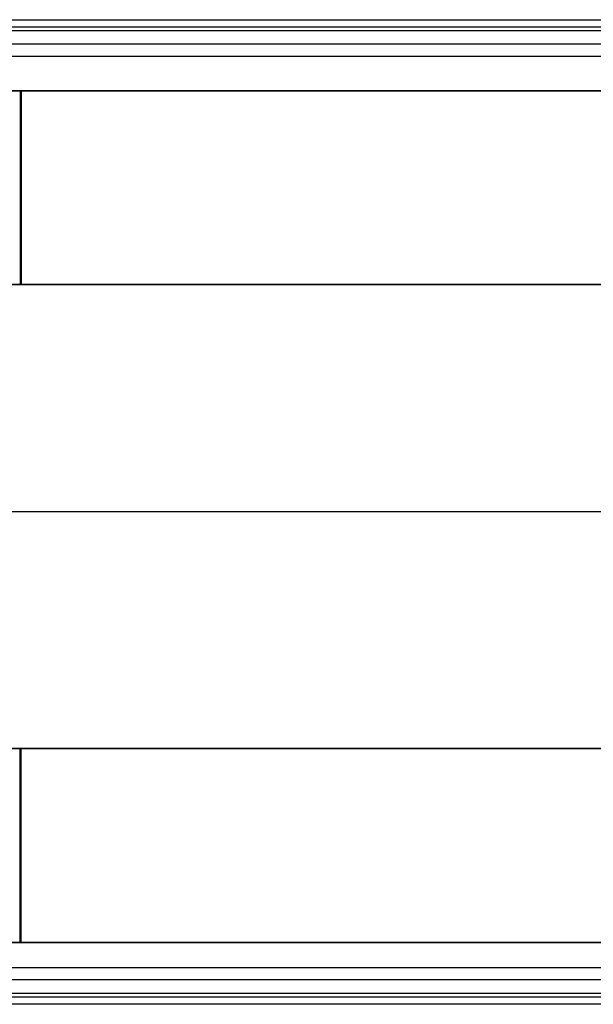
# Model space of a CAD drawing. Header units: millimetres. Extents: x -1267 to 621, y -1022 to -212.
# Tile 6 of 8: x -323 to 149, y -1022 to -212. Entities that reach past the tile are written whole.
import ezdxf

# ---------------------------------------------------------------- set-up
doc = ezdxf.new("R2010")
doc.units = ezdxf.units.MM
doc.layers.add('Calque 08$Calque 09', color=7, linetype='Continuous', true_color=0xff000e)

msp = doc.modelspace()

# ---------------------------------------------------------------- linework, layer by layer
at = {"layer": 'Calque 08$Calque 09'}
for p, q in [((-1213, -232.1, 63.69), (567, -232.1, 63.69)), ((-1203, -242.1, 423.69), (557, -242.1, 423.69)), ((602.7, -430.02, 37.44), (-1247.23, -430.02, 37.44)), ((567, -617.1, 63.69), (-1213, -617.1, 63.69)), ((557, -617.1, 423.69), (-1203, -617.1, 423.69)), ((602.7, -811.61, 37.44), (-1247.23, -811.61, 37.44)), ((557, -992.1, 423.69), (-1203, -992.1, 423.69)), ((567, -1002.1, 63.69), (-1213, -1002.1, 63.69))]:
    msp.add_line(p, q, dxfattribs=at)
for points in [[(-1218, -212.1, 83.69), (-323, -212.1, 83.69), (572, -212.1, 83.69)], [(-1218, -212.1, 393.69), (-323, -212.1, 393.69), (572, -212.1, 393.69)], [(-1218, -212.1, 243.69), (-323, -212.1, 243.69), (572, -212.1, 243.69)], [(-1216.54, -217.96, 69.54), (-323, -217.96, 69.54), (570.53, -217.96, 69.54)], [(-1213.61, -220.89, 414.9), (-323, -220.89, 414.9), (567.6, -220.89, 414.9)], [(602.7, -270.51, 13.69), (-322.27, -270.51, 13.69), (-1247.23, -270.51, 13.69)], [(-1247.23, -270.51, 63.69), (-322.27, -270.51, 63.69), (602.7, -270.51, 63.69)], [(602.7, -270.51, 38.69), (-322.27, -270.51, 38.69), (-1247.23, -270.51, 38.69)], [(-322.27, -270.51, 13.69), (-322.27, -350.27, 13.69), (-322.27, -430.02, 13.69)], [(-322.27, -270.51, 13.69), (-322.27, -270.51, 38.69), (-322.27, -270.51, 63.69)], [(-321.33, -270.51, 63.69), (-321.33, -350.27, 63.69), (-321.33, -430.02, 63.69)], [(602.7, -430.02, 63.69), (-322.27, -430.02, 63.69), (-1247.23, -430.02, 63.69)], [(-1247.23, -430.02, 13.69), (-322.27, -430.02, 13.69), (602.7, -430.02, 13.69)], [(602.7, -811.61, 63.69), (-322.27, -811.61, 63.69), (-1247.23, -811.61, 63.69)], [(-1247.23, -811.61, 13.69), (-322.27, -811.61, 13.69), (602.7, -811.61, 13.69)], [(-322.27, -971.12, 13.69), (-322.27, -891.36, 13.69), (-322.27, -811.61, 13.69)], [(-321.33, -971.12, 63.69), (-321.33, -891.36, 63.69), (-321.33, -811.61, 63.69)], [(602.7, -971.12, 13.69), (-322.27, -971.12, 13.69), (-1247.23, -971.12, 13.69)], [(-1247.23, -971.12, 63.69), (-322.27, -971.12, 63.69), (602.7, -971.12, 63.69)], [(602.7, -971.12, 38.69), (-322.27, -971.12, 38.69), (-1247.23, -971.12, 38.69)], [(-322.27, -971.12, 13.69), (-322.27, -971.12, 38.69), (-322.27, -971.12, 63.69)], [(570.53, -1016.24, 69.54), (-323, -1016.24, 69.54), (-1216.54, -1016.24, 69.54)], [(567.6, -1013.31, 414.9), (-323, -1013.31, 414.9), (-1213.61, -1013.31, 414.9)], [(572, -1022.1, 83.69), (-323, -1022.1, 83.69), (-1218, -1022.1, 83.69)], [(572, -1022.1, 393.69), (-323, -1022.1, 393.69), (-1218, -1022.1, 393.69)], [(572, -1022.1, 243.69), (-323, -1022.1, 243.69), (-1218, -1022.1, 243.69)]]:
    msp.add_open_spline(points, degree=2, dxfattribs=at)

doc.saveas('drawing.dxf')
